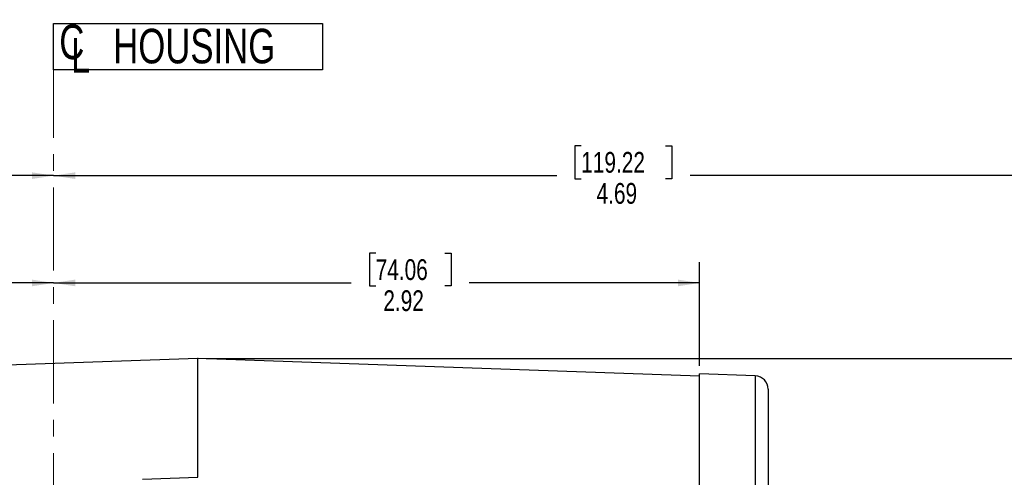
# Model space of a CAD drawing. Header units: inches. Extents: x 0.3 to 34.1, y 0.2 to 21.7.
# Tile 21 of 25: x 21.9 to 27.8, y 13.9 to 16.7. Entities that reach past the tile are written whole.
import ezdxf

# ---------------------------------------------------------------- set-up
doc = ezdxf.new("R2010")
doc.units = ezdxf.units.IN
doc.header["$MEASUREMENT"] = 0
doc.header["$PDSIZE"] = -1
doc.linetypes.add('CENTERX2', pattern=[0.8, 0.5, -0.1, 0.1, -0.1])
doc.layers.add('SLD-0', color=7, linetype='Continuous', lineweight=25)
doc.styles.add('SLDTEXTSTYLE0', font='TXT', dxfattribs={"width": 0.75})
doc.dimstyles.new('SLDDIMSTYLE0', dxfattribs={"dimtxt": 0.125, "dimasz": 0.13, "dimexe": 0, "dimexo": 0.0625, "dimgap": 0.03125, "dimtad": 0, "dimtih": 1, "dimtoh": 1, "dimlfac": 0.75, "dimrnd": 1e-09, "dimzin": 12, "dimdsep": 46, "dimtxsty": 'SLDTEXTSTYLE0', "dimsah": 1, "dimcen": 0.09, "dimadec": 0, "dimazin": 3, "dimtfac": 1, "dimtofl": 0, "dimtmove": 0, "dimatfit": 3, "dimfxl": 1, "dimfrac": 2, "dimtolj": 1, "dimtzin": 12, "dimarcsym": 0})
doc.dimstyles.new('SLDDIMSTYLE1', dxfattribs={"dimtxt": 0.125, "dimasz": 0.13, "dimexe": 0, "dimexo": 0.0625, "dimgap": 0.03125, "dimtad": 0, "dimtih": 1, "dimtoh": 1, "dimlfac": 0.75, "dimrnd": 1e-09, "dimzin": 4, "dimdsep": 46, "dimtxsty": 'SLDTEXTSTYLE0', "dimsah": 1, "dimcen": 0.09, "dimadec": 0, "dimazin": 1, "dimtfac": 1, "dimtofl": 0, "dimtmove": 0, "dimatfit": 3, "dimfxl": 1, "dimfrac": 2, "dimtolj": 1, "dimtzin": 12, "dimarcsym": 0})

# ---------------------------------------------------------------- blocks, each defined once
blk = doc.blocks.new('SW_SYMBOL_MOD_CL')
at = {"layer": 'SLD-0', "color": 0, "char_height": 30.82, "attachment_point": 5, "style": 'SLDTEXTSTYLE0'}
for s, insert in [('C', (15.75, 23.62)), ('L', (23.62, 11.81))]:
    blk.add_mtext(s, dxfattribs=dict(at, insert=insert))
blk = doc.blocks.new('SW_NOTE_0')
at = {"layer": 'SLD-0', "color": 0}
for p, q in [((-0.0038, 0.0222), (-0.0038, 0.3008)), ((-0.0038, 0.3008), (1.6152, 0.3008)), ((1.6152, 0.3008), (1.6152, 0.0222)), ((1.6152, 0.0222), (-0.0038, 0.0222))]:
    blk.add_line(p, q, dxfattribs=at)
at = {"layer": 'SLD-0', "color": 0, "xscale": 0.0067592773, "yscale": 0.0067592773, "zscale": 0.0067592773}
blk.add_blockref('SW_SYMBOL_MOD_CL', (0, 0.0289), dxfattribs=at)
at = {"layer": 'SLD-0', "color": 0, "insert": (0.3558, 0.2686), "char_height": 0.20833, "attachment_point": 1, "style": 'SLDTEXTSTYLE0'}
blk.add_mtext('HOUSING', dxfattribs=at)
blk = doc.blocks.new('_D_6')
at = {"layer": 'SLD-0'}
for p, q in [((23.0143, 14.6603), (29.0469, 14.6603)), ((28.9219, 14.6603), (28.9219, 10.2457)), ((28.6679, 10.2203), (28.6298, 10.2203)), ((28.6298, 10.2203), (28.6298, 10.0219)), ((29.1759, 10.2203), (29.2139, 10.2203)), ((29.2139, 10.2203), (29.2139, 10.0219)), ((28.6298, 10.0219), (28.6679, 10.0219)), ((29.2139, 10.0219), (29.1759, 10.0219)), ((28.9219, 4.9205), (28.9219, 9.8349)), ((26.2682, 4.9205), (29.0469, 4.9205))]:
    blk.add_line(p, q, dxfattribs=at)
for points in [[(28.9219, 14.6603), (28.9019, 14.5303), (28.9419, 14.5303)], [(28.9219, 4.9205), (28.9419, 5.0505), (28.9019, 5.0505)]]:
    blk.add_solid(points, dxfattribs=at)
at = {"layer": 'SLD-0', "char_height": 0.125, "attachment_point": 1, "style": 'SLDTEXTSTYLE0'}
for s, insert in [('185.54', (28.6679, 10.183)), ('7.30', (28.7602, 9.996))]:
    blk.add_mtext(s, dxfattribs=dict(at, insert=insert))
blk = doc.blocks.new('_D_7')
at = {"layer": 'SLD-0'}
for p, q in [((23.0143, 14.6603), (29.9917, 14.6603)), ((29.8667, 14.6603), (29.8667, 10.2457)), ((29.6128, 10.2203), (29.5747, 10.2203)), ((29.5747, 10.2203), (29.5747, 10.0219)), ((30.1207, 10.2203), (30.1588, 10.2203)), ((30.1588, 10.2203), (30.1588, 10.0219)), ((29.5747, 10.0219), (29.6128, 10.0219)), ((30.1588, 10.0219), (30.1207, 10.0219)), ((29.8667, 3.2672), (29.8667, 9.8349)), ((22.1815, 3.2672), (29.9917, 3.2672))]:
    blk.add_line(p, q, dxfattribs=at)
for points in [[(29.8667, 14.6603), (29.8467, 14.5303), (29.8867, 14.5303)], [(29.8667, 3.2672), (29.8867, 3.3972), (29.8467, 3.3972)]]:
    blk.add_solid(points, dxfattribs=at)
at = {"layer": 'SLD-0', "char_height": 0.125, "attachment_point": 1, "style": 'SLDTEXTSTYLE0'}
for s, insert in [('217.04', (29.6128, 10.183)), ('8.54', (29.7051, 9.996))]:
    blk.add_mtext(s, dxfattribs=dict(at, insert=insert))
blk = doc.blocks.new('_D_8')
at = {"layer": 'SLD-0'}
for p, q in [((13.7342, 11.355), (13.7342, 15.8873)), ((17.4135, 15.9424), (17.3754, 15.9424)), ((17.3754, 15.9424), (17.3754, 15.7439)), ((17.9215, 15.9424), (17.9596, 15.9424)), ((17.9596, 15.9424), (17.9596, 15.7439)), ((13.7342, 15.7623), (17.2659, 15.7623)), ((17.3754, 15.7439), (17.4135, 15.7439)), ((17.9596, 15.7439), (17.9215, 15.7439)), ((22.0964, 15.7623), (18.0691, 15.7623))]:
    blk.add_line(p, q, dxfattribs=at)
for points in [[(13.7342, 15.7623), (13.8642, 15.7423), (13.8642, 15.7823)], [(22.0964, 15.7623), (21.9664, 15.7823), (21.9664, 15.7423)]]:
    blk.add_solid(points, dxfattribs=at)
at = {"layer": 'SLD-0', "char_height": 0.125, "attachment_point": 1, "style": 'SLDTEXTSTYLE0'}
for s, insert in [('159.30', (17.4135, 15.9051)), ('6.27', (17.5059, 15.718))]:
    blk.add_mtext(s, dxfattribs=dict(at, insert=insert))
blk = doc.blocks.new('_D_9')
at = {"layer": 'SLD-0'}
for p, q in [((19.3864, 15.296), (19.3483, 15.296)), ((19.3483, 15.296), (19.3483, 15.0976)), ((19.8021, 15.296), (19.8401, 15.296)), ((19.8401, 15.296), (19.8401, 15.0976)), ((16.8742, 13.4395), (16.8742, 15.241)), ((16.8742, 15.116), (19.2388, 15.116)), ((22.0964, 15.116), (19.9497, 15.116)), ((19.3483, 15.0976), (19.3864, 15.0976)), ((19.8401, 15.0976), (19.8021, 15.0976))]:
    blk.add_line(p, q, dxfattribs=at)
for points in [[(16.8742, 15.116), (17.0042, 15.096), (17.0042, 15.136)], [(22.0964, 15.116), (21.9664, 15.136), (21.9664, 15.096)]]:
    blk.add_solid(points, dxfattribs=at)
at = {"layer": 'SLD-0', "char_height": 0.125, "attachment_point": 1, "style": 'SLDTEXTSTYLE0'}
for s, insert in [('99.48', (19.3864, 15.2587)), ('3.92', (19.4326, 15.0717))]:
    blk.add_mtext(s, dxfattribs=dict(at, insert=insert))
blk = doc.blocks.new('_D_10')
at = {"layer": 'SLD-0'}
for p, q in [((24.0351, 15.296), (23.997, 15.296)), ((23.997, 15.296), (23.997, 15.0976)), ((24.4507, 15.296), (24.4888, 15.296)), ((24.4888, 15.296), (24.4888, 15.0976)), ((25.9842, 14.6177), (25.9842, 15.241)), ((22.0964, 15.116), (23.8874, 15.116)), ((25.9842, 15.116), (24.5983, 15.116)), ((23.997, 15.0976), (24.0351, 15.0976)), ((24.4888, 15.0976), (24.4507, 15.0976))]:
    blk.add_line(p, q, dxfattribs=at)
for points in [[(22.0964, 15.116), (22.2264, 15.096), (22.2264, 15.136)], [(25.9842, 15.116), (25.8542, 15.136), (25.8542, 15.096)]]:
    blk.add_solid(points, dxfattribs=at)
at = {"layer": 'SLD-0', "char_height": 0.125, "attachment_point": 1, "style": 'SLDTEXTSTYLE0'}
for s, insert in [('74.06', (24.0351, 15.2587)), ('2.92', (24.0812, 15.0717))]:
    blk.add_mtext(s, dxfattribs=dict(at, insert=insert))
blk = doc.blocks.new('_D_11')
at = {"layer": 'SLD-0'}
for p, q in [((25.2724, 15.9424), (25.2343, 15.9424)), ((25.2343, 15.9424), (25.2343, 15.7439)), ((25.7804, 15.9424), (25.8185, 15.9424)), ((25.8185, 15.9424), (25.8185, 15.7439)), ((28.3548, 11.4115), (28.3548, 15.8873)), ((22.0964, 15.7623), (25.1248, 15.7623)), ((25.2343, 15.7439), (25.2724, 15.7439)), ((25.8185, 15.7439), (25.7804, 15.7439)), ((28.3548, 15.7623), (25.928, 15.7623))]:
    blk.add_line(p, q, dxfattribs=at)
for points in [[(22.0964, 15.7623), (22.2264, 15.7423), (22.2264, 15.7823)], [(28.3548, 15.7623), (28.2248, 15.7823), (28.2248, 15.7423)]]:
    blk.add_solid(points, dxfattribs=at)
at = {"layer": 'SLD-0', "char_height": 0.125, "attachment_point": 1, "style": 'SLDTEXTSTYLE0'}
for s, insert in [('119.22', (25.2724, 15.9051)), ('4.69', (25.3648, 15.718))]:
    blk.add_mtext(s, dxfattribs=dict(at, insert=insert))

msp = doc.modelspace()

# ---------------------------------------------------------------- linework, layer by layer
at = {"color": 7, "linetype": 'Continuous', "lineweight": 25}
for p, q in [((22.9648, 14.66), (18.2427, 14.4951)), ((25.9842, 14.5545), (22.9648, 14.66)), ((22.9648, 13.9452), (22.9648, 14.66)), ((26.3203, 14.556), (25.9842, 14.5677)), ((25.9842, 13.8511), (25.9842, 14.5677)), ((22.6315, 13.9335), (22.9648, 13.9452))]:
    msp.add_line(p, q, dxfattribs=at)
at = {"color": 8, "linetype": 'Continuous', "lineweight": 25}
msp.add_line((26.3203, 14.556), (26.3203, 13.8393), dxfattribs=at)
at = {"color": 7, "linetype": 'Continuous', "lineweight": 25}
msp.add_arc((26.3175, 14.476), 0.08, 0, 88, dxfattribs=at)
msp.add_open_spline([(26.3975, 14.476), (26.3975, 14.476), (26.3975, 14.4759), (26.3975, 14.475), (26.3975, 14.4736), (26.3975, 14.4716), (26.3975, 14.469), (26.3975, 14.4659), (26.3975, 14.4622), (26.3975, 14.458), (26.3975, 14.4532), (26.3975, 14.4478), (26.3975, 14.4418), (26.3975, 14.4353), (26.3975, 14.4154), (26.3975, 14.3732), (26.3975, 14.2922), (26.3975, 14.1901), (26.3975, 14.0976), (26.3975, 14.0279), (26.3975, 13.9892), (26.3975, 13.9491), (26.3975, 13.9075), (26.3975, 13.8644), (26.3975, 13.8199), (26.3975, 13.7891), (26.3975, 13.7736)], degree=3, knots=[0, 0, 0, 0, 0.0198355, 0.0396558, 0.0594637, 0.0792621, 0.0990539, 0.118842, 0.1386291, 0.1584183, 0.1782123, 0.1980142, 0.2178266, 0.2376525, 0.2574948, 0.3846424, 0.5118137, 0.6359597, 0.7601291, 0.7944278, 0.8286913, 0.8629343, 0.8971718, 0.9314187, 0.9656898, 1, 1, 1, 1], dxfattribs=at)
at = {"layer": 'SLD-0', "linetype": 'CENTERX2', "lineweight": 18}
msp.add_line((22.0964, 2.3908), (22.0964, 16.5866), dxfattribs=at)
at = {"layer": 'SLD-0'}
msp.add_point((22.9643, 14.6603), dxfattribs=at)

# ---------------------------------------------------------------- block references
msp.add_blockref('SW_NOTE_0', (22.0997, 16.3783), dxfattribs=at)

# ---------------------------------------------------------------- dimensions: what is measured, and where the dimension line sits
for base, p1, p2, picture, middle in [((22.0964, 15.7623), (13.7342, 11.305), (22.0964, 16.5866), '_D_8', (17.6675, 15.7623)), ((22.0964, 15.116), (16.8742, 13.3895), (22.0964, 16.5866), '_D_9', (19.5942, 15.116)), ((25.9842, 15.116), (22.0964, 16.5866), (25.9842, 14.5677), '_D_10', (24.2429, 15.116)), ((28.3548, 15.7623), (22.0964, 16.5866), (28.3548, 11.3615), '_D_11', (25.5264, 15.7623))]:
    dim = msp.add_linear_dim(base=base, p1=p1, p2=p2, dimstyle='SLDDIMSTYLE0', dxfattribs=at)
    dim.commit()
    dim.dimension.update_dxf_attribs({"geometry": picture, "text_midpoint": middle, "dimtype": 160})
for base, p2, dimstyle, picture, middle in [((29.8667, 3.2672), (22.1315, 3.2672), 'SLDDIMSTYLE0', '_D_7', (29.8667, 10.0403)), ((28.9219, 4.9205), (26.2182, 4.9205), 'SLDDIMSTYLE1', '_D_6', (28.9219, 10.0403))]:
    dim = msp.add_linear_dim(base=base, p1=(22.9643, 14.6603), p2=p2, angle=90, dimstyle=dimstyle, dxfattribs=at)
    dim.commit()
    dim.dimension.update_dxf_attribs({"geometry": picture, "text_midpoint": middle, "dimtype": 160})

doc.saveas('drawing.dxf')
